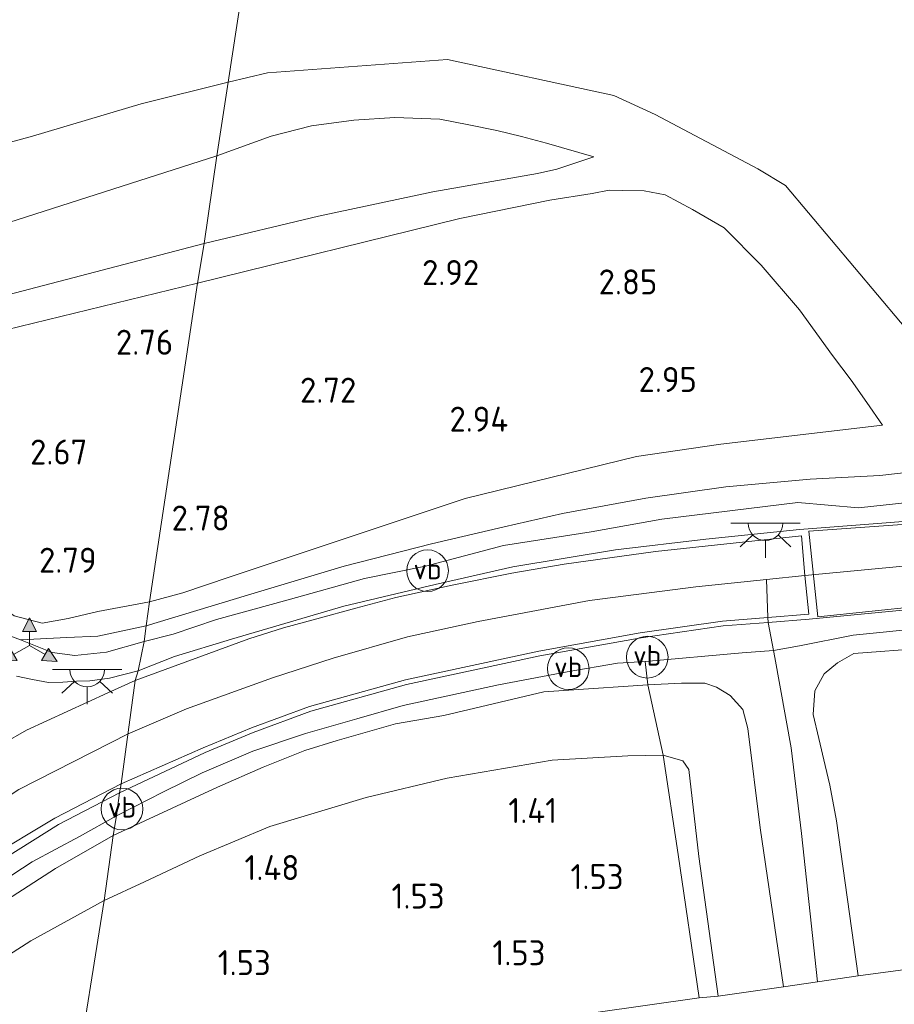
# Model space of a CAD drawing. Extents: x 126429 to 133038, y 413091 to 414846.
# Tile 250 of 256: x 132003 to 132066, y 413211 to 413282. Entities that reach past the tile are written whole.
import ezdxf
from ezdxf.enums import TextEntityAlignment as Align
from ezdxf.lldxf.tags import DXFTag

# ---------------------------------------------------------------- set-up
doc = ezdxf.new("R2010")
doc.units = 0
for name, color, linetype, lineweight in [('B-ME-GR-GRAS-GV', 60, 'Continuous', 13), ('B-ME-GW-OPHOGING_KRUIN-G', 90, 'Continuous', 18), ('B-ME-GW-TALUD_KRUIN-G', 90, 'Continuous', 18), ('B-ME-GW-TALUD_TEEN-G', 90, 'Continuous', 18), ('B-ME-IE-MEUBILAIR_WEGMEUBILAIR-S', 7, 'Continuous', 25), ('B-ME-IE-TERREINAFSCHEIDING_DOORGANG-G', 210, 'Continuous', 18), ('B-ME-IE-TERREINAFSCHEIDING_KUNSTMATIG_HEKWERK-G', 20, 'IE-TERREINAFSCHEIDING-KUNSTMATIG', 18), ('B-ME-KG-GRENS_OPNAME-G', 210, 'KG-OPNAME', 18), ('B-ME-OB-OEVERVOORZIENING-G', 7, 'Continuous', 18), ('B-ME-OG-HOOGTEPUNT-S', 7, 'Continuous', 25), ('B-ME-OG-WATER_KANAAL-GV', 120, 'Continuous', 18), ('B-ME-VH-VERHARDING_ASFALT-GV', 252, 'Continuous', 18), ('B-ME-VH-VERHARDING_GESLOTEN-GV', 252, 'Continuous', 18), ('B-ME-VH-VERHARDING_STRAATBAKSTEEN-GV', 252, 'Continuous', 18), ('B-ME-VW-BEWEGWIJZERING_DRAAGCONSTRUCTIE-S', 7, 'Continuous', 25), ('B-ME-VW-VERKEERSTEKEN_DRAAGCONSTRUCTIE-S', 7, 'Continuous', 25)]:
    doc.layers.add(name, color=color, linetype=linetype, lineweight=lineweight)
doc.styles.add('NLCS-ISO', font='NLCS-ISO.ttf')
doc.styles.add('NLCS-ISO-ANNOTATIVE-T18', font='NLCS-ISO.ttf', dxfattribs={"height": 1.8})
doc.styles.get("Standard").update_dxf_attribs({"font": 'arial.ttf'})
doc.linetypes.add('IE-TERREINAFSCHEIDING-KUNSTMATIG', pattern='A,4,[82,NLCS.SHX,S=0.75,R=90,X=0,Y=0],4,-2', length=10)
tags = doc.linetypes.add('KG-OPNAME', pattern='A,5.5,-2,["O",Standard,S=1.8,R=0,X=-0.5,Y=-0.9],-2,5.5,-2,[5,NLCS.SHX,S=0.75,R=0,X=0,Y=0],-2', length=19).pattern_tags.tags
tags[6] = DXFTag(74, 10)

# ---------------------------------------------------------------- blocks, each defined once
blk = doc.blocks.new('SAL-HOOGTELABEL-SO')
at = {"color": 0, "linetype": 'ByBlock', "lineweight": -2, "style": 'NLCS-ISO-ANNOTATIVE-T18'}
blk.add_attdef('HOOGTE', text='', height=1.8, dxfattribs=at).set_placement((2.788, 0), align=Align.RIGHT)
blk = doc.blocks.new('SIE-WEG_VERKEERSBORD_WEGWIJZER-SO')
at = {"linetype": 'ByBlock', "lineweight": 18}
h = blk.add_hatch(color=0, dxfattribs=at)
h.dxf.hatch_style = 1
h.paths.add_polyline_path([(0.5, 1), (0, 2), (-0.5, 1)])
h = blk.add_hatch(color=0, dxfattribs=at)
h.dxf.hatch_style = 1
h.paths.add_polyline_path([(-1.384, -0.222), (-2, -1.155), (-0.884, -1.088)])
h = blk.add_hatch(color=0, dxfattribs=at)
h.dxf.hatch_style = 1
h.paths.add_polyline_path([(1.384, -0.222), (2, -1.155), (0.884, -1.088)])
at = {"color": 0, "linetype": 'ByBlock', "lineweight": 18}
for points in [[(0.5, 1), (0, 2), (-0.5, 1)], [(-1.384, -0.222), (-2, -1.155), (-0.884, -1.088)], [(1.384, -0.222), (2, -1.155), (0.884, -1.088)]]:
    blk.add_lwpolyline(points, close=True, dxfattribs=at)
for points in [[(0, 1), (0, 0)], [(-1.134, -0.655), (0, 0)], [(1.134, -0.655), (0, 0)]]:
    blk.add_lwpolyline(points, dxfattribs=at)
blk = doc.blocks.new('SKL-ET_OV_LICHTPUNT-SO')
at = {"color": 0, "linetype": 'ByBlock', "lineweight": 18}
for points in [[(-1.25, 0), (-2.5, 0)], [(1.25, 0), (2.5, 0)], [(-0.915, -0.851), (-1.831, -1.703)], [(0, -1.25), (0, -2.5)], [(0.915, -0.851), (1.831, -1.703)]]:
    blk.add_lwpolyline(points, dxfattribs=at)
blk.add_lwpolyline([(0, 0), (1.25, 0, -1), (-1.25, 0)], format="xyb", close=True, dxfattribs=at)
blk = doc.blocks.new('SIE-WEG_PAAL_VERKEERSBORD-SO')
at = {"color": 0, "linetype": 'ByBlock', "lineweight": 18}
blk.add_circle((0, 0), 1.5, dxfattribs=at)
at = {"color": 0, "linetype": 'ByBlock', "lineweight": 18, "style": 'NLCS-ISO'}
blk.add_text('vb', height=1.5, dxfattribs=at).set_placement((0, 0.132), align=Align.MIDDLE_CENTER)

msp = doc.modelspace()

# ---------------------------------------------------------------- linework, layer by layer
at = {"layer": 'B-ME-GR-GRAS-GV'}
for points in [[(132074.569, 413250.433, 4.055), (132065.422, 413249.409, 4.005), (132060.398, 413249.134, 3.954), (132054.336, 413248.574, 3.92), (132048.555, 413247.763, 3.929), (132042.559, 413246.669, 3.858), (132038.356, 413245.71, 3.817), (132033.124, 413244.47, 3.703), (132026.843, 413242.869, 3.796), (132019.88, 413240.794, 3.564), (132012.569, 413238.578, 3.374), (132012.801, 413240.312, 2.855), (132015.216, 413240.946, 2.827), (132018.538, 413242.076, 2.983), (132035.552, 413247.732, 3.084), (132047.901, 413250.764, 2.956), (132053.959, 413251.647, 2.882), (132065.616, 413253.013, 2.726), (132064.476, 413254.663, 2.599), (132063.363, 413256.263, 2.689), (132062.007, 413258.032, 2.687), (132059.62, 413261.315, 2.637), (132056.866, 413264.542, 2.662), (132054.213, 413267.222, 2.595), (132051.916, 413268.553, 2.553), (132049.948, 413269.608, 2.526), (132048.436, 413269.886, 2.433), (132046.887, 413269.916, 2.556), (132045.919, 413269.942, 2.593), (132044.705, 413269.693, 2.543), (132041.645, 413269.211, 2.529), (132035.173, 413267.894, 2.656), (132016.262, 413263.255, 2.644), (132016.755, 413266.103, 1.764), (132024.991, 413268.078, 1.838), (132033.214, 413269.829, 1.841), (132040.762, 413271.148, 1.901), (132042.157, 413271.444, 2.036), (132044.825, 413272.344, 1.9), (132041.411, 413273.314, 1.71), (132039.606, 413273.801, 1.718), (132037.829, 413274.248, 1.714), (132035.808, 413274.636, 1.71), (132033.728, 413275.048, 1.664), (132030.485, 413275.182, 1.548), (132027.526, 413274.989, 1.553), (132024.472, 413274.574, 1.581), (132021.568, 413273.828, 1.474), (132017.666, 413272.409, 1.746), (132018.478, 413277.717, 0.7), (132021.322, 413278.395, 0.7), (132034.271, 413279.357, 0.7), (132046.252, 413276.763, 0.7), (132049.239, 413275.386, 0.7), (132056.634, 413271.472, 0.7), (132058.634, 413270.277, 0.7), (132068.574, 413258.47, 0.7)], [(131993.635, 413270.898, 0.7), (132004.385, 413273.833, 0.7), (132012.216, 413276.151, 0.7), (132018.478, 413277.717, 0.7), (132017.666, 413272.409, 1.746), (131997.707, 413266.032, 1.646)], [(131993.135, 413259.945, 1.926), (132016.755, 413266.103, 1.764), (132016.262, 413263.255, 2.644), (132001.47, 413259.651, 2.638)], [(132069.432, 413247.66, 4.289), (132063.878, 413247.075, 4.218), (132059.515, 413247.462, 4.136), (132049.712, 413246.262, 4.248), (132044.623, 413245.336, 4.222), (132038.307, 413244.354, 4.112), (132032.69, 413242.877, 3.986), (132028.302, 413241.974, 3.89), (132022.802, 413240.458, 3.802), (132017.626, 413239.033, 3.544), (132014.504, 413237.972, 3.364), (132012.418, 413237.442, 3.319), (132012.569, 413238.578, 3.374), (132019.88, 413240.794, 3.564), (132026.843, 413242.869, 3.796), (132033.124, 413244.47, 3.703), (132038.356, 413245.71, 3.817), (132042.559, 413246.669, 3.858), (132048.555, 413247.763, 3.929), (132054.336, 413248.574, 3.92), (132060.398, 413249.134, 3.954), (132065.422, 413249.409, 4.005), (132074.569, 413250.433, 4.055)], [(132072.291, 413246.492, 4.306), (132065.552, 413245.962, 4.286), (132059.642, 413245.515, 4.221), (132052.886, 413244.823, 4.029), (132046.376, 413244.058, 3.916), (132038.99, 413242.824, 3.879), (132033.392, 413241.56, 3.729), (132026.807, 413240, 3.554), (132018.723, 413237.619, 3.391), (132014.606, 413236.379, 3.391), (132011.997, 413235.344, 3.416), (132012.418, 413237.442, 3.319), (132014.504, 413237.972, 3.364), (132017.626, 413239.033, 3.544), (132022.802, 413240.458, 3.802), (132028.302, 413241.974, 3.89), (132032.69, 413242.877, 3.986), (132038.307, 413244.354, 4.112), (132044.623, 413245.336, 4.222), (132049.712, 413246.262, 4.248), (132059.515, 413247.462, 4.136), (132063.878, 413247.075, 4.218), (132069.432, 413247.66, 4.289)], [(132003.067, 413239.308, 2.69), (132005.074, 413238.776, 2.769), (132006.952, 413239.102, 2.748), (132009.082, 413239.602, 2.757), (132012.801, 413240.312, 2.855), (132012.569, 413238.578, 3.374), (132009.101, 413237.837, 3.115), (132006.865, 413237.741, 3.127), (132003.522, 413237.562, 3.269), (132000.774, 413238.589, 3.208)], [(132079.747, 413239.548, 4.474), (132063.493, 413237.903, 4.191), (132059.625, 413237.146, 4.16), (132057.752, 413236.791, 4.083), (132055.503, 413236.637, 4.028), (132048.506, 413236.014, 4.046), (132046.519, 413235.879, 4.034), (132042.903, 413235.27, 4.028), (132037.948, 413234.335, 3.912), (132031.071, 413232.837, 3.666), (132027.752, 413231.887, 3.644), (132024.044, 413230.816, 3.638), (132020.266, 413229.542, 3.636), (132016.6, 413227.997, 3.582), (132013.814, 413226.625, 3.365), (132010.443, 413224.897, 3.328), (132010.654, 413226.553, 3.23), (132016.812, 413229.459, 3.369), (132020.286, 413230.903, 3.468), (132024.435, 413232.441, 3.469), (132031.334, 413234.352, 3.619), (132040.932, 413236.41, 3.819), (132048.217, 413237.713, 3.931), (132054.131, 413238.568, 4.143), (132057.376, 413238.819, 4.1), (132060.335, 413239.066, 4.141), (132075.819, 413240.54, 4.279)], [(132078.88, 413237.732, 4.101), (132063.543, 413236.579, 4.026), (132062.371, 413235.922, 3.768), (132061.418, 413235.12, 3.832), (132060.74, 413233.888, 3.65), (132060.608, 413232.188, 3.487), (132061.027, 413230.476, 3.361), (132061.47, 413228.529, 3.242), (132061.811, 413227.094, 3.316), (132062.301, 413224.526, 3.25), (132063.848, 413213.389, 3.112), (132060.933, 413212.9571, 3.2478), (132058.482, 413212.594, 3.362), (132056.802, 413224.023, 3.313), (132055.92, 413231.187, 3.552), (132055.54, 413232.542, 3.703), (132054.642, 413233.556, 3.613), (132053.655, 413234.166, 3.751), (132052.807, 413234.439, 3.786), (132051.12, 413234.46, 3.726), (132048.711, 413234.326, 3.626), (132048.506, 413236.014, 4.046), (132055.503, 413236.637, 4.028), (132057.752, 413236.791, 4.083), (132059.625, 413237.146, 4.16), (132063.493, 413237.903, 4.191), (132079.747, 413239.548, 4.474)], [(132000.774, 413238.589, 3.208), (132003.522, 413237.562, 3.269), (132005.796, 413236.66, 3.144), (132007.432, 413236.446, 3.157), (132009.715, 413236.677, 3.2), (132012.418, 413237.442, 3.319), (132011.997, 413235.344, 3.416), (132009.924, 413234.809, 3.355), (132008.51, 413234.624, 3.266), (132007.559, 413234.587, 3.221), (132006.565, 413234.524, 3.163), (132005.532, 413234.501, 3.143), (132004.385, 413234.719, 3.177), (132003.224, 413234.962, 3.131)], [(132069.063, 413214.082, 1.215), (132063.848, 413213.389, 3.112), (132062.301, 413224.526, 3.25), (132061.811, 413227.094, 3.316), (132061.47, 413228.529, 3.242), (132061.027, 413230.476, 3.361), (132060.608, 413232.188, 3.487), (132060.74, 413233.888, 3.65), (132061.418, 413235.12, 3.832), (132062.371, 413235.922, 3.768), (132063.543, 413236.579, 4.026), (132078.88, 413237.732, 4.101)]]:
    msp.add_polyline3d(points, dxfattribs=at)
for points in [[(132024.991, 413268.078, 1.838), (132016.755, 413266.103, 1.764), (132017.666, 413272.409, 1.746), (132021.568, 413273.828, 1.474), (132024.472, 413274.574, 1.581), (132027.526, 413274.989, 1.553), (132030.485, 413275.182, 1.548), (132033.728, 413275.048, 1.664), (132035.808, 413274.636, 1.71), (132037.829, 413274.248, 1.714), (132039.606, 413273.801, 1.718), (132041.411, 413273.314, 1.71), (132044.825, 413272.344, 1.9), (132042.157, 413271.444, 2.036), (132040.762, 413271.148, 1.901), (132033.214, 413269.829, 1.841)], [(131993.135, 413259.945, 1.926), (131991.37, 413259.742, 2.067), (131990.167, 413259.791, 2.096), (131988.922, 413260.062, 2.042), (131987.655, 413260.947, 2.022), (131986.153, 413262.456, 2.059), (131985.273, 413264.206, 2.064), (131989.637, 413264.435, 1.714), (131997.707, 413266.032, 1.646), (132017.666, 413272.409, 1.746), (132016.755, 413266.103, 1.764)], [(132015.216, 413240.946, 2.827), (132012.801, 413240.312, 2.855), (132016.262, 413263.255, 2.644), (132035.173, 413267.894, 2.656), (132041.645, 413269.211, 2.529), (132044.705, 413269.693, 2.543), (132045.919, 413269.942, 2.593), (132046.887, 413269.916, 2.556), (132048.436, 413269.886, 2.433), (132049.948, 413269.608, 2.526), (132051.916, 413268.553, 2.553), (132054.213, 413267.222, 2.595), (132056.866, 413264.542, 2.662), (132059.62, 413261.315, 2.637), (132062.007, 413258.032, 2.687), (132063.363, 413256.263, 2.689), (132064.476, 413254.663, 2.599), (132065.616, 413253.013, 2.726), (132053.959, 413251.647, 2.882), (132047.901, 413250.764, 2.956), (132035.552, 413247.732, 3.084), (132018.538, 413242.076, 2.983)], [(132006.952, 413239.102, 2.748), (132005.074, 413238.776, 2.769), (132003.067, 413239.308, 2.69), (132001.019, 413240.697, 2.63), (131999.076, 413242.257, 2.59), (131997.337, 413244.363, 2.545), (131995.848, 413246.344, 2.673), (131993.657, 413249.727, 2.594), (131992.154, 413252.091, 2.628), (131990.781, 413254.416, 2.523), (131989.786, 413256.037, 2.65), (131988.527, 413257.729, 2.509), (131992.476, 413257.956, 2.471), (131997.256, 413258.687, 2.484), (132001.47, 413259.651, 2.638), (132016.262, 413263.255, 2.644), (132012.801, 413240.312, 2.855), (132009.082, 413239.602, 2.757)], [(132009.715, 413236.677, 3.2), (132007.432, 413236.446, 3.157), (132005.796, 413236.66, 3.144), (132003.522, 413237.562, 3.269), (132006.865, 413237.741, 3.127), (132009.101, 413237.837, 3.115), (132012.569, 413238.578, 3.374), (132012.418, 413237.442, 3.319)], [(132017.698, 413226.961, 3.23), (132010.183, 413223.486, 3.186), (132010.443, 413224.897, 3.328), (132013.814, 413226.625, 3.365), (132016.6, 413227.997, 3.582), (132020.266, 413229.542, 3.636), (132024.044, 413230.816, 3.638), (132027.752, 413231.887, 3.644), (132031.071, 413232.837, 3.666), (132037.948, 413234.335, 3.912), (132042.903, 413235.27, 4.028), (132046.519, 413235.879, 4.034), (132048.506, 413236.014, 4.046), (132048.711, 413234.326, 3.626), (132043.013, 413233.943, 3.576), (132041.218, 413233.835, 3.532), (132034.012, 413232.115, 3.458), (132030.532, 413231.513, 3.484), (132026.335, 413230.333, 3.492), (132023.991, 413229.59, 3.435), (132021.002, 413228.405, 3.344)], [(132058.482, 413212.594, 3.362), (132053.766, 413211.918, 1.464), (132052.375, 413221.972, 1.495), (132051.65, 413228.231, 1.464), (132051.239, 413228.865, 1.452), (132049.799, 413229.255, 1.514), (132048.711, 413234.326, 3.626), (132051.12, 413234.46, 3.726), (132052.807, 413234.439, 3.786), (132053.655, 413234.166, 3.751), (132054.642, 413233.556, 3.613), (132055.54, 413232.542, 3.703), (132055.92, 413231.187, 3.552), (132056.802, 413224.023, 3.313)], [(132012.462, 413220.15, 1.536), (132009.541, 413218.791, 1.573), (132010.183, 413223.486, 3.186), (132017.698, 413226.961, 3.23), (132021.002, 413228.405, 3.344), (132023.991, 413229.59, 3.435), (132026.335, 413230.333, 3.492), (132030.532, 413231.513, 3.484), (132034.012, 413232.115, 3.458), (132041.218, 413233.835, 3.532), (132043.013, 413233.943, 3.576), (132048.711, 413234.326, 3.626), (132049.799, 413229.255, 1.514), (132047.27, 413229.221, 1.544), (132041.804, 413228.898, 1.632), (132034.241, 413227.6, 1.508), (132028.407, 413226.217, 1.579), (132021.476, 413224.121, 1.464), (132016.433, 413222.007, 1.516)], [(132029.912, 413208.596, 1.472), (132007.417, 413205.407, 1.528), (132009.541, 413218.791, 1.573), (132012.462, 413220.15, 1.536), (132016.433, 413222.007, 1.516), (132021.476, 413224.121, 1.464), (132028.407, 413226.217, 1.579), (132034.241, 413227.6, 1.508), (132041.804, 413228.898, 1.632), (132047.27, 413229.221, 1.544), (132049.799, 413229.255, 1.514), (132050.901, 413222.122, 1.432), (132052.407, 413211.785, 1.416)], [(132053.766, 413211.918, 1.464), (132052.407, 413211.785, 1.416), (132050.901, 413222.122, 1.432), (132049.799, 413229.255, 1.514), (132051.239, 413228.865, 1.452), (132051.65, 413228.231, 1.464), (132052.375, 413221.972, 1.495)], [(131979.682, 413200.474, 2.604), (131977.882, 413200.086, 2.501), (131980.952, 413203.507, 2.578), (131985.289, 413207.797, 2.603), (131989.078, 413211.519, 2.728), (131993.312, 413215.169, 2.778), (131997.294, 413218.279, 2.879), (132001.457, 413221.277, 3.052), (132006.264, 413224.273, 3.103), (132010.654, 413226.553, 3.23), (132010.443, 413224.897, 3.328), (132007.777, 413223.411, 3.352), (132004.367, 413221.59, 3.33), (132001.488, 413219.714, 3.294), (131997.942, 413217.02, 3.19), (131993.83, 413213.824, 2.97), (131988.412, 413209.057, 2.822), (131984.018, 413204.932, 2.764), (131981.032, 413201.862, 2.649)], [(131985.536, 413205.683, 2.716), (131981.366, 413201.646, 2.632), (131981.032, 413201.862, 2.649), (131984.018, 413204.932, 2.764), (131988.412, 413209.057, 2.822), (131993.83, 413213.824, 2.97), (131997.942, 413217.02, 3.19), (132001.488, 413219.714, 3.294), (132004.367, 413221.59, 3.33), (132007.777, 413223.411, 3.352), (132010.443, 413224.897, 3.328), (132010.183, 413223.486, 3.186), (132006.039, 413221.11, 3.12), (132002.512, 413218.835, 3.09), (131999.33, 413216.733, 3.026), (131996.546, 413214.871, 2.952), (131994.295, 413213.188, 2.876), (131991.812, 413211.295, 2.786), (131989.951, 413209.782, 2.756), (131987.773, 413207.904, 2.74)], [(131985.753, 413201.744, 1.654), (131982.084, 413200.991, 2.368), (131981.366, 413201.646, 2.632), (131985.536, 413205.683, 2.716), (131987.773, 413207.904, 2.74), (131989.951, 413209.782, 2.756), (131991.812, 413211.295, 2.786), (131994.295, 413213.188, 2.876), (131996.546, 413214.871, 2.952), (131999.33, 413216.733, 3.026), (132002.512, 413218.835, 3.09), (132006.039, 413221.11, 3.12), (132010.183, 413223.486, 3.186), (132009.541, 413218.791, 1.573), (132004.256, 413215.908, 1.598), (131997.8, 413211.768, 1.648), (131992.211, 413207.656, 1.648), (131988.521, 413204.591, 1.711)], [(131993.49, 413203.448, 1.554), (131985.753, 413201.744, 1.654), (131988.521, 413204.591, 1.711), (131992.211, 413207.656, 1.648), (131997.8, 413211.768, 1.648), (132004.256, 413215.908, 1.598), (132009.541, 413218.791, 1.573), (132007.417, 413205.407, 1.528)]]:
    msp.add_polyline3d(points, close=True, dxfattribs=at)
at = {"layer": 'B-ME-GW-OPHOGING_KRUIN-G'}
for points in [[(132011.263, 413230.791, 3.467), (132015.466, 413232.608, 3.548), (132021.672, 413234.836, 3.676), (132026.029, 413236.259, 3.75), (132031.406, 413237.78, 3.864), (132036.48, 413238.889, 3.976), (132044.508, 413240.401, 4.1), (132052.173, 413241.389, 4.21), (132057.242, 413241.911, 4.211), (132060.006, 413242.195, 4.212), (132060.01, 413242.1954, 4.212), (132092.189, 413245.254, 4.664), (132123.864, 413247.971, 5.23), (132139.095, 413249.994, 5.398)], [(132060.935, 413212.939, 3.348), (132060.933, 413212.9571, 3.2478), (132059.764, 413223.617, 3.524), (132059.035, 413229.799, 3.582), (132057.847, 413236.29, 3.954), (132057.752, 413236.791, 4.083), (132057.376, 413238.819, 4.1), (132057.347, 413239.171, 4.108), (132057.242, 413241.911, 4.211)], [(131971.79, 413198.774, 2.508), (131984.574, 413212.272, 2.793), (131994.859, 413221.198, 3.105), (132003.399, 413226.785, 3.303), (132011.263, 413230.791, 3.467)]]:
    msp.add_polyline3d(points, dxfattribs=at)
at = {"layer": 'B-ME-GW-TALUD_KRUIN-G'}
for points in [[(132044.825, 413272.344, 1.9), (132041.411, 413273.314, 1.71), (132039.606, 413273.801, 1.718), (132037.829, 413274.248, 1.714), (132035.808, 413274.636, 1.71), (132033.728, 413275.048, 1.664), (132030.485, 413275.182, 1.548), (132027.526, 413274.989, 1.553), (132024.472, 413274.574, 1.581), (132021.568, 413273.828, 1.474), (132017.666, 413272.409, 1.746)], [(132017.666, 413272.409, 1.746), (131997.707, 413266.032, 1.646), (131989.637, 413264.435, 1.714), (131985.273, 413264.206, 2.064)], [(132065.616, 413253.013, 2.726), (132064.476, 413254.663, 2.599), (132063.363, 413256.263, 2.689), (132062.007, 413258.032, 2.687), (132059.62, 413261.315, 2.637), (132056.866, 413264.542, 2.662), (132054.213, 413267.222, 2.595), (132051.916, 413268.553, 2.553), (132049.948, 413269.608, 2.526), (132048.436, 413269.886, 2.433), (132046.887, 413269.916, 2.556), (132045.919, 413269.942, 2.593), (132044.705, 413269.693, 2.543), (132041.645, 413269.211, 2.529), (132035.173, 413267.894, 2.656), (132016.262, 413263.255, 2.644)], [(131981.36, 413265.486, 3.254), (131983.364, 413261.826, 2.952), (131986.433, 413256.811, 3.144), (131989.561, 413252.117, 3.143), (131993.658, 413245.827, 2.994), (131997.278, 413241.363, 3.115), (131999.092, 413239.772, 2.967), (132000.774, 413238.589, 3.208), (132003.522, 413237.562, 3.269)], [(132016.262, 413263.255, 2.644), (132001.47, 413259.651, 2.638), (131997.256, 413258.687, 2.484), (131992.476, 413257.956, 2.471), (131988.527, 413257.729, 2.509)], [(132065.422, 413249.409, 4.005), (132074.569, 413250.433, 4.055), (132089.389, 413252.024, 4.118), (132103.355, 413253.157, 4.268), (132116.563, 413253.987, 4.568), (132121.883, 413254.528, 4.768), (132124.046, 413255.493, 4.955), (132125.353, 413256.363, 4.955), (132126.415, 413257.512, 4.98), (132127.026, 413258.842, 5.118), (132127.67, 413260.639, 5.193), (132127.875, 413262.622, 5.317)], [(132065.422, 413249.409, 4.005), (132060.398, 413249.134, 3.954), (132054.336, 413248.574, 3.92), (132048.555, 413247.763, 3.929), (132042.559, 413246.669, 3.858), (132038.356, 413245.71, 3.817), (132033.124, 413244.47, 3.703), (132026.843, 413242.869, 3.796), (132019.88, 413240.794, 3.564), (132012.569, 413238.578, 3.374)], [(132063.848, 413213.389, 3.112), (132062.301, 413224.526, 3.25), (132061.811, 413227.094, 3.316), (132061.47, 413228.529, 3.242), (132061.027, 413230.476, 3.361), (132060.608, 413232.188, 3.487), (132060.74, 413233.888, 3.65), (132061.418, 413235.12, 3.832), (132062.371, 413235.922, 3.768), (132063.543, 413236.579, 4.026), (132078.88, 413237.732, 4.101), (132096.75, 413239.164, 4.251), (132111.828, 413240.616, 4.526), (132127.499, 413242.302, 4.864), (132134.694, 413242.631, 4.889), (132137.485, 413242.442, 4.939), (132140.675, 413240.517, 4.964), (132143.354, 413238.881, 4.939), (132148.215, 413237.949, 4.914), (132153.94, 413238.493, 4.926), (132158.952, 413239.793, 4.939), (132161.653, 413240.131, 5.082), (132163.761, 413239.776, 5.141)], [(132012.569, 413238.578, 3.374), (132009.101, 413237.837, 3.115), (132006.865, 413237.741, 3.127), (132003.522, 413237.562, 3.269)], [(132058.482, 413212.594, 3.362), (132056.802, 413224.023, 3.313), (132055.92, 413231.187, 3.552), (132055.54, 413232.542, 3.703), (132054.642, 413233.556, 3.613), (132053.655, 413234.166, 3.751), (132052.807, 413234.439, 3.786), (132051.12, 413234.46, 3.726), (132048.711, 413234.326, 3.626), (132043.013, 413233.943, 3.576), (132041.218, 413233.835, 3.532), (132034.012, 413232.115, 3.458), (132030.532, 413231.513, 3.484), (132026.335, 413230.333, 3.492), (132023.991, 413229.59, 3.435), (132021.002, 413228.405, 3.344), (132017.698, 413226.961, 3.23), (132010.183, 413223.486, 3.186)], [(132010.183, 413223.486, 3.186), (132006.039, 413221.11, 3.12), (132002.512, 413218.835, 3.09), (131999.33, 413216.733, 3.026), (131996.546, 413214.871, 2.952), (131994.295, 413213.188, 2.876), (131991.812, 413211.295, 2.786), (131989.951, 413209.782, 2.756), (131987.773, 413207.904, 2.74), (131985.536, 413205.683, 2.716), (131981.366, 413201.646, 2.632), (131980.422, 413200.633, 2.604)]]:
    msp.add_polyline3d(points, dxfattribs=at)
at = {"layer": 'B-ME-GW-TALUD_TEEN-G'}
for points in [[(132016.755, 413266.103, 1.764), (132024.991, 413268.078, 1.838), (132033.214, 413269.829, 1.841), (132040.762, 413271.148, 1.901), (132042.157, 413271.444, 2.036), (132044.825, 413272.344, 1.9)], [(131985.273, 413264.206, 2.064), (131986.153, 413262.456, 2.059), (131987.655, 413260.947, 2.022), (131988.922, 413260.062, 2.042), (131990.167, 413259.791, 2.096), (131991.37, 413259.742, 2.067), (131993.135, 413259.945, 1.926), (132016.755, 413266.103, 1.764)], [(132012.801, 413240.312, 2.855), (132009.082, 413239.602, 2.757), (132006.952, 413239.102, 2.748), (132005.074, 413238.776, 2.769), (132003.067, 413239.308, 2.69), (132001.019, 413240.697, 2.63), (131999.076, 413242.257, 2.59), (131997.337, 413244.363, 2.545), (131995.848, 413246.344, 2.673), (131993.657, 413249.727, 2.594), (131992.154, 413252.091, 2.628), (131990.781, 413254.416, 2.523), (131989.786, 413256.037, 2.65), (131988.527, 413257.729, 2.509)], [(132065.616, 413253.013, 2.726), (132053.959, 413251.647, 2.882), (132047.901, 413250.764, 2.956), (132035.552, 413247.732, 3.084), (132018.538, 413242.076, 2.983), (132015.216, 413240.946, 2.827), (132012.801, 413240.312, 2.855)], [(132009.541, 413218.791, 1.573), (132012.462, 413220.15, 1.536), (132016.433, 413222.007, 1.516), (132021.476, 413224.121, 1.464), (132028.407, 413226.217, 1.579), (132034.241, 413227.6, 1.508), (132041.804, 413228.898, 1.632), (132047.27, 413229.221, 1.544), (132049.799, 413229.255, 1.514), (132051.239, 413228.865, 1.452), (132051.65, 413228.231, 1.464), (132052.375, 413221.972, 1.495), (132053.766, 413211.918, 1.464)], [(131985.753, 413201.744, 1.654), (131988.521, 413204.591, 1.711), (131992.211, 413207.656, 1.648), (131997.8, 413211.768, 1.648), (132004.256, 413215.908, 1.598), (132009.541, 413218.791, 1.573)]]:
    msp.add_polyline3d(points, dxfattribs=at)
at = {"layer": 'B-ME-IE-TERREINAFSCHEIDING_DOORGANG-G'}
for points in [[(132055.503, 413236.637, 4.028), (132057.752, 413236.791, 4.083), (132059.625, 413237.146, 4.16)], [(132042.903, 413235.27, 4.028), (132046.519, 413235.879, 4.034)]]:
    msp.add_polyline3d(points, dxfattribs=at)
at = {"layer": 'B-ME-IE-TERREINAFSCHEIDING_KUNSTMATIG_HEKWERK-G'}
for points in [[(132012.418, 413237.442, 3.319), (132014.504, 413237.972, 3.364), (132017.626, 413239.033, 3.544), (132022.802, 413240.458, 3.802), (132028.302, 413241.974, 3.89), (132032.69, 413242.877, 3.986), (132038.307, 413244.354, 4.112), (132044.623, 413245.336, 4.222), (132049.712, 413246.262, 4.248), (132059.515, 413247.462, 4.136), (132063.878, 413247.075, 4.218), (132069.432, 413247.66, 4.289), (132075.931, 413248.231, 4.394), (132085.157, 413249.049, 4.494), (132093.626, 413250.004, 4.591), (132100.974, 413250.809, 4.705), (132111.163, 413251.809, 4.76), (132115.527, 413252.462, 4.926), (132119.123, 413252.848, 5.033), (132121.745, 413253.261, 5.08), (132124.952, 413254.162, 5.198), (132127.905, 413256.424, 5.289), (132128.767, 413259.453, 5.297), (132127.875, 413262.622, 5.317)], [(132162.698, 413234.641, 3.297), (132162.373, 413236.387, 3.328), (132161.653, 413240.131, 5.082), (132161.032, 413242.529, 5.277), (132159.565, 413244.899, 5.256), (132156.151, 413244.478, 5.193), (132153.61, 413246.174, 5.332), (132148.825, 413245.658, 5.33), (132136.496, 413244.842, 5.326), (132120.718, 413243.501, 4.946), (132106.726, 413242.257, 4.858), (132101.766, 413241.546, 4.632), (132096.311, 413241.111, 4.669), (132093.086, 413240.841, 4.575), (132089.72, 413240.518, 4.485), (132083.72, 413240.093, 4.577), (132079.747, 413239.548, 4.474), (132063.493, 413237.903, 4.191), (132059.625, 413237.146, 4.16)], [(132009.715, 413236.677, 3.2), (132007.432, 413236.446, 3.157), (132005.796, 413236.66, 3.144), (132003.522, 413237.562, 3.269)], [(132009.715, 413236.677, 3.2), (132012.418, 413237.442, 3.319)], [(132046.519, 413235.879, 4.034), (132048.506, 413236.014, 4.046), (132055.503, 413236.637, 4.028)], [(132052.407, 413211.785, 1.416), (132050.901, 413222.122, 1.432), (132049.799, 413229.255, 1.514), (132048.711, 413234.326, 3.626), (132048.506, 413236.014, 4.046)], [(132010.443, 413224.897, 3.328), (132013.814, 413226.625, 3.365), (132016.6, 413227.997, 3.582), (132020.266, 413229.542, 3.636), (132024.044, 413230.816, 3.638), (132027.752, 413231.887, 3.644), (132031.071, 413232.837, 3.666), (132037.948, 413234.335, 3.912), (132042.903, 413235.27, 4.028)], [(131979.682, 413200.474, 2.604), (131981.032, 413201.862, 2.649), (131984.018, 413204.932, 2.764), (131988.412, 413209.057, 2.822), (131993.83, 413213.824, 2.97), (131997.942, 413217.02, 3.19), (132001.488, 413219.714, 3.294), (132004.367, 413221.59, 3.33), (132007.777, 413223.411, 3.352), (132010.443, 413224.897, 3.328)]]:
    msp.add_polyline3d(points, dxfattribs=at)
at = {"layer": 'B-ME-KG-GRENS_OPNAME-G'}
msp.add_polyline3d([(132007.417, 413205.407, 1.528), (132029.912, 413208.596, 1.472), (132052.407, 413211.785, 1.416), (132053.766, 413211.918, 1.464), (132058.482, 413212.594, 3.362), (132060.933, 413212.9571, 3.2478), (132063.848, 413213.389, 3.112), (132069.063, 413214.082, 1.215), (132077.714, 413215.298, 0.807), (132078.554, 413215.417, 0.7), (132097.294, 413218.052, 0.391), (132098.226, 413220.304, 0.391), (132118.563, 413216.476, 0.391), (132138.9, 413212.649, 0.391), (132162.301, 413208.274, 0.7)], dxfattribs=at)
at = {"layer": 'B-ME-OB-OEVERVOORZIENING-G'}
for points in [[(132068.574, 413258.47, 0.7), (132058.634, 413270.277, 0.7), (132056.634, 413271.472, 0.7), (132049.239, 413275.386, 0.7), (132046.252, 413276.763, 0.7), (132034.271, 413279.357, 0.7), (132021.322, 413278.395, 0.7), (132018.478, 413277.717, 0.7)], [(132018.478, 413277.717, 0.7), (132012.216, 413276.151, 0.7), (132004.385, 413273.833, 0.7), (131993.635, 413270.898, 0.7), (131989.504, 413271.059, 0.7), (131986.273, 413271.701, 0.7), (131984.287, 413271.017, 0.7), (131982.35, 413269.99, 0.7), (131980.697, 413268.27, 0.7), (131979.889, 413271.589, 0.7), (131974.524, 413270.128, 0.7), (131974.913, 413268.227, 0.7), (131974.097, 413268.148, 0.7), (131972.282, 413268.474, 0.7), (131970.26, 413268.223, 0.7), (131968.521, 413267.374, 0.7), (131967.645, 413265.89, 0.7), (131967.624, 413263.966, 0.7), (131967.086, 413262.304, 0.7), (131966.161, 413261.698, 0.7), (131961.5282, 413261.102, 0.7)]]:
    msp.add_polyline3d(points, dxfattribs=at)
at = {"layer": 'B-ME-OG-WATER_KANAAL-GV'}
for points in [[(132068.574, 413258.47, 0.7), (132058.634, 413270.277, 0.7), (132056.634, 413271.472, 0.7), (132049.239, 413275.386, 0.7), (132046.252, 413276.763, 0.7), (132034.271, 413279.357, 0.7), (132021.322, 413278.395, 0.7), (132018.478, 413277.717, 0.7), (132023.352, 413309.59, 0.7), (132028.083, 413309.677, 0.7), (132028.745, 413316.245, 0.7), (132042.871, 413319.346, 0.7), (132058.654, 413323.251, 0.7), (132062.207, 413323.239, 0.7), (132067.606, 413321.705, 0.7)], [(132023.352, 413309.59, 0.7), (132018.478, 413277.717, 0.7), (132012.216, 413276.151, 0.7), (132004.385, 413273.833, 0.7), (131993.635, 413270.898, 0.7), (131989.504, 413271.059, 0.7), (131986.273, 413271.701, 0.7), (131984.287, 413271.017, 0.7), (131982.35, 413269.99, 0.7), (131980.697, 413268.27, 0.7), (131979.889, 413271.589, 0.7), (131974.524, 413270.128, 0.7), (131974.913, 413268.227, 0.7), (131974.097, 413268.148, 0.7), (131972.282, 413268.474, 0.7), (131970.26, 413268.223, 0.7), (131968.521, 413267.374, 0.7), (131967.645, 413265.89, 0.7), (131967.624, 413263.966, 0.7), (131967.086, 413262.304, 0.7), (131966.161, 413261.698, 0.7), (131961.5282, 413261.102, 0.7)]]:
    msp.add_polyline3d(points, dxfattribs=at)
at = {"layer": 'B-ME-VH-VERHARDING_ASFALT-GV'}
for points in [[(132016.673, 413229.783, 3.377), (132010.771, 413227.194, 3.239), (132011.789, 413234.638, 3.281), (132019.97, 413237.643, 3.58), (132022.473, 413238.424, 3.612), (132024.868, 413239.076, 3.674), (132027.675, 413239.847, 3.734), (132030.551, 413240.611, 3.778), (132034.615, 413241.502, 3.838), (132038.911, 413242.367, 3.9), (132042.69, 413243.009, 3.956), (132049.268, 413243.929, 4.038), (132059.783, 413245.06, 4.206), (132060.01, 413242.195, 4.212), (132060.299, 413239.417, 4.149), (132057.347, 413239.171, 4.108), (132054.092, 413238.919, 4.152), (132048.161, 413238.061, 3.939), (132040.864, 413236.756, 3.827), (132031.25, 413234.695, 3.627), (132024.327, 413232.777, 3.477), (132020.157, 413231.231, 3.477)], [(131976.602, 413199.81, 2.482), (131966.484, 413197.631, 2.424), (131967.598, 413199.059, 2.452), (131971.061, 413202.949, 2.539), (131972.882, 413204.79, 2.56), (131976.433, 413208.652, 2.671), (131979.189, 413211.465, 2.732), (131982.272, 413214.605, 2.804), (131984.557, 413216.61, 2.83), (131989.701, 413221.242, 2.906), (131994.598, 413225.244, 3.106), (131998.674, 413228.044, 3.068), (132003.948, 413231.064, 3.243), (132009.811, 413233.748, 3.306), (132011.789, 413234.638, 3.281), (132010.771, 413227.194, 3.239), (132005.989, 413224.738, 3.102), (132001.093, 413221.807, 3.052), (131996.881, 413218.861, 2.877), (131992.857, 413215.694, 2.777), (131988.583, 413212.042, 2.727), (131984.752, 413208.347, 2.602), (131980.395, 413204.037, 2.577)]]:
    msp.add_polyline3d(points, close=True, dxfattribs=at)
at = {"layer": 'B-ME-VH-VERHARDING_GESLOTEN-GV'}
msp.add_polyline3d([(132071.969, 413240.387, 4.412), (132060.963, 413239.235, 4.185), (132060.315, 413245.392, 4.21), (132071.389, 413246.192, 4.412)], close=True, dxfattribs=at)
at = {"layer": 'B-ME-VH-VERHARDING_STRAATBAKSTEEN-GV'}
for points in [[(132075.819, 413240.54, 4.279), (132060.335, 413239.066, 4.141), (132057.376, 413238.819, 4.1), (132054.131, 413238.568, 4.143), (132048.217, 413237.713, 3.931), (132040.932, 413236.41, 3.819), (132031.334, 413234.352, 3.619), (132024.435, 413232.441, 3.469), (132020.286, 413230.903, 3.468), (132016.812, 413229.459, 3.369), (132010.654, 413226.553, 3.23), (132010.771, 413227.194, 3.239), (132016.673, 413229.783, 3.377), (132020.157, 413231.231, 3.477), (132024.327, 413232.777, 3.477), (132031.25, 413234.695, 3.627), (132040.864, 413236.756, 3.827), (132048.161, 413238.061, 3.939), (132054.092, 413238.919, 4.152), (132057.347, 413239.171, 4.108), (132060.299, 413239.417, 4.149), (132060.01, 413242.195, 4.212), (132059.783, 413245.06, 4.206), (132049.268, 413243.929, 4.038), (132042.69, 413243.009, 3.956), (132038.911, 413242.367, 3.9), (132034.615, 413241.502, 3.838), (132030.551, 413240.611, 3.778), (132027.675, 413239.847, 3.734), (132024.868, 413239.076, 3.674), (132022.473, 413238.424, 3.612), (132019.97, 413237.643, 3.58), (132011.789, 413234.638, 3.281), (132011.997, 413235.344, 3.416), (132014.606, 413236.379, 3.391), (132018.723, 413237.619, 3.391), (132026.807, 413240, 3.554), (132033.392, 413241.56, 3.729), (132038.99, 413242.824, 3.879), (132046.376, 413244.058, 3.916), (132052.886, 413244.823, 4.029), (132059.642, 413245.515, 4.221), (132065.552, 413245.962, 4.286), (132072.291, 413246.492, 4.306)], [(132003.224, 413234.962, 3.131), (132004.385, 413234.719, 3.177), (132005.532, 413234.501, 3.143), (132006.565, 413234.524, 3.163), (132007.559, 413234.587, 3.221), (132008.51, 413234.624, 3.266), (132009.924, 413234.809, 3.355), (132011.997, 413235.344, 3.416), (132011.789, 413234.638, 3.281), (132009.811, 413233.748, 3.306), (132003.948, 413231.064, 3.243), (131998.674, 413228.044, 3.068)]]:
    msp.add_polyline3d(points, dxfattribs=at)
msp.add_polyline3d([(131977.882, 413200.086, 2.501), (131976.602, 413199.81, 2.482), (131980.395, 413204.037, 2.577), (131984.752, 413208.347, 2.602), (131988.583, 413212.042, 2.727), (131992.857, 413215.694, 2.777), (131996.881, 413218.861, 2.877), (132001.093, 413221.807, 3.052), (132005.989, 413224.738, 3.102), (132010.771, 413227.194, 3.239), (132010.654, 413226.553, 3.23), (132006.264, 413224.273, 3.103), (132001.457, 413221.277, 3.052), (131997.294, 413218.279, 2.879), (131993.312, 413215.169, 2.778), (131989.078, 413211.519, 2.728), (131985.289, 413207.797, 2.603), (131980.952, 413203.507, 2.578)], close=True, dxfattribs=at)

# ---------------------------------------------------------------- block references
at = {"layer": 'B-ME-IE-MEUBILAIR_WEGMEUBILAIR-S'}
for p in [(132057.176, 413245.972, 4.366), (132008.323, 413235.428, 3.46)]:
    msp.add_blockref('SKL-ET_OV_LICHTPUNT-SO', p, dxfattribs=at)
at = {"layer": 'B-ME-OG-HOOGTEPUNT-S'}
for p, values in [((132033.77, 413263.112, 2.918), {'HOOGTE': '2.92'}), ((132046.6, 413262.436, 2.847), {'HOOGTE': '2.85'}), ((132011.728, 413258.094, 2.756), {'HOOGTE': '2.76'}), ((132049.448, 413255.413, 2.954), {'HOOGTE': '2.95'}), ((132024.917, 413254.643, 2.72), {'HOOGTE': '2.72'}), ((132035.867, 413252.556, 2.943), {'HOOGTE': '2.94'}), ((132005.546, 413250.191, 2.67), {'HOOGTE': '2.67'}), ((132015.794, 413245.438, 2.78), {'HOOGTE': '2.78'}), ((132006.211, 413242.401, 2.793), {'HOOGTE': '2.79'}), ((132039.386, 413224.38, 1.406), {'HOOGTE': '1.41'}), ((132020.815, 413220.273, 1.48), {'HOOGTE': '1.48'}), ((132044.17, 413219.625, 1.534), {'HOOGTE': '1.53'}), ((132031.28, 413218.221, 1.534), {'HOOGTE': '1.53'}), ((132038.544, 413214.139, 1.53), {'HOOGTE': '1.53'}), ((132018.761, 413213.429, 1.534), {'HOOGTE': '1.53'})]:
    msp.add_blockref('SAL-HOOGTELABEL-SO', p, dxfattribs=at).add_auto_attribs(values)
at = {"layer": 'B-ME-VW-BEWEGWIJZERING_DRAAGCONSTRUCTIE-S'}
msp.add_blockref('SIE-WEG_VERKEERSBORD_WEGWIJZER-SO', (132004.16, 413237.157, 3.362), dxfattribs=at)
at = {"layer": 'B-ME-VW-VERKEERSTEKEN_DRAAGCONSTRUCTIE-S'}
for p in [(132032.838, 413242.544, 4.004), (132048.662, 413236.321, 3.907), (132042.974, 413235.496, 3.86), (132010.83, 413225.39, 3.302)]:
    msp.add_blockref('SIE-WEG_PAAL_VERKEERSBORD-SO', p, dxfattribs=at)

doc.saveas('drawing.dxf')
